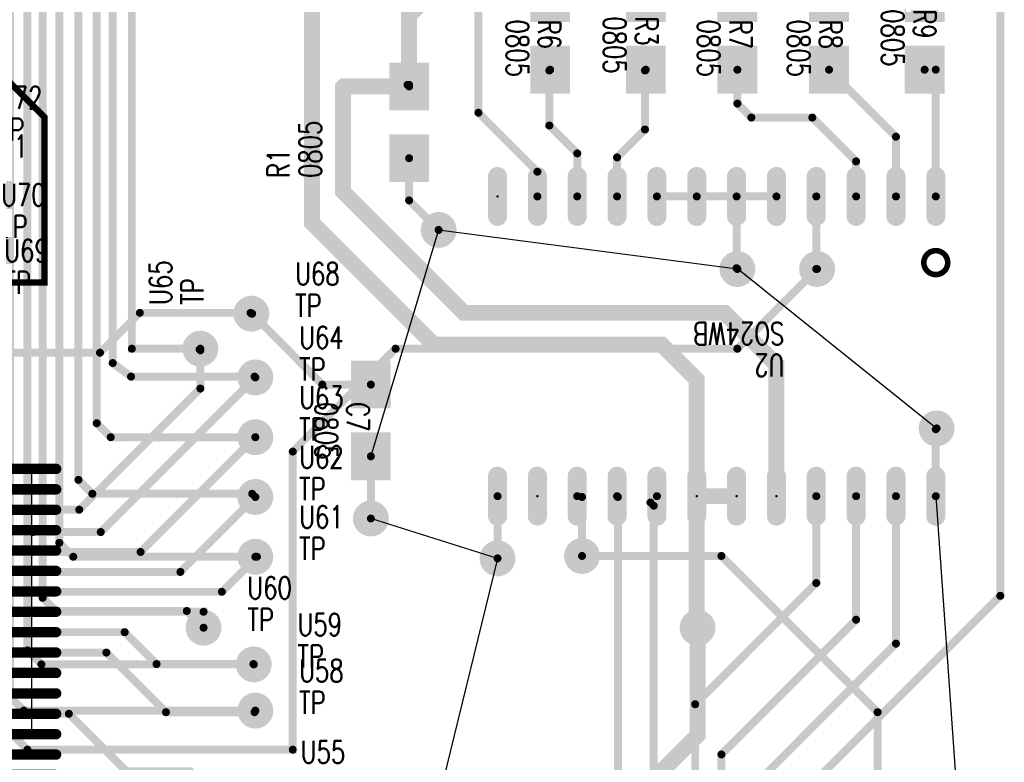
# Model space of a CAD drawing. Extents: x 22 to 3079, y -510 to 5425.
# Tile 10 of 15: x 1714 to 2950, y 2986 to 3918. Entities that reach past the tile are written whole.
import ezdxf

# ---------------------------------------------------------------- set-up
doc = ezdxf.new("R2010")
doc.units = 0
for name, pattern in [('P2', [2, 1, 1]), ('P5', [2, 1, 1]), ('TRACK101', [2, 1, 1]), ('TRACK102', [2, 1, 1]), ('TRACK11', [2, 1, 1]), ('TRACK12', [2, 1, 1]), ('TRACK127', [2, 1, 1]), ('TRACK139', [2, 1, 1]), ('TRACK141', [2, 1, 1]), ('TRACK145', [2, 1, 1]), ('TRACK153', [2, 1, 1]), ('TRACK158', [2, 1, 1]), ('TRACK160', [2, 1, 1]), ('TRACK163', [2, 1, 1]), ('TRACK17', [2, 1, 1]), ('TRACK177', [2, 1, 1]), ('TRACK18', [2, 1, 1]), ('TRACK184', [2, 1, 1]), ('TRACK190', [2, 1, 1]), ('TRACK197', [2, 1, 1]), ('TRACK20', [2, 1, 1]), ('TRACK203', [2, 1, 1]), ('TRACK205', [2, 1, 1]), ('TRACK211', [2, 1, 1]), ('TRACK224', [2, 1, 1]), ('TRACK225', [2, 1, 1]), ('TRACK228', [2, 1, 1]), ('TRACK231', [2, 1, 1]), ('TRACK232', [2, 1, 1]), ('TRACK233', [2, 1, 1]), ('TRACK234', [2, 1, 1]), ('TRACK235', [2, 1, 1]), ('TRACK236', [2, 1, 1]), ('TRACK237', [2, 1, 1]), ('TRACK277', [2, 1, 1]), ('TRACK305', [2, 1, 1]), ('TRACK306', [2, 1, 1]), ('TRACK307', [2, 1, 1]), ('TRACK308', [2, 1, 1]), ('TRACK311', [2, 1, 1]), ('TRACK320', [2, 1, 1]), ('TRACK345', [2, 1, 1]), ('TRACK348', [2, 1, 1]), ('TRACK349', [2, 1, 1]), ('TRACK354', [2, 1, 1]), ('TRACK355', [2, 1, 1]), ('TRACK369', [2, 1, 1]), ('TRACK56', [2, 1, 1]), ('TRACK57', [2, 1, 1]), ('TRACK66', [2, 1, 1]), ('TRACK67', [2, 1, 1]), ('TRACK68', [2, 1, 1]), ('TRACK70', [2, 1, 1]), ('TRACK71', [2, 1, 1]), ('TRACK72', [2, 1, 1]), ('TRACK73', [2, 1, 1])]:
    doc.linetypes.add(name, pattern=pattern)
for name, color, linetype in [('COMPONENT_PIECE01', 132, 'CONTINUOUS'), ('CONNECTION', 202, 'CONTINUOUS'), ('COPPER_CUTOUT01', 168, 'CONTINUOUS'), ('DRIL_PLTE_THRU', 12, 'CONTINUOUS'), ('PADS_BOTTOM04', 152, 'CONTINUOUS'), ('PADS_INNER', 1, 'CONTINUOUS'), ('PADS_TOP01', 1, 'CONTINUOUS'), ('PADS_XR25', 168, 'CONTINUOUS'), ('PART_NAME_TOP', 52, 'CONTINUOUS'), ('PART_TOP', 132, 'CONTINUOUS'), ('REFDES', 132, 'CONTINUOUS'), ('TRACK01', 1, 'CONTINUOUS'), ('TRACK03', 5, 'CONTINUOUS'), ('VIA', 1, 'CONTINUOUS')]:
    doc.layers.add(name, color=color, linetype=linetype)
doc.styles.add('W5', font='simplex', dxfattribs={"width": 0.75})

# ---------------------------------------------------------------- blocks, each defined once
blk = doc.blocks.new('PADS_BLOCK_UNUSED2')
at = {"layer": 'DRIL_PLTE_THRU', "const_width": 1.5}
blk.add_lwpolyline([(0, -0.75, 1), (0, 0.75, 1)], format="xyb", close=True, dxfattribs=at)
at = {"layer": 'PADS_BOTTOM04'}
blk.add_lwpolyline([(0, -0.0002624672, 1), (0, 0.0002624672, 1)], format="xyb", close=True, dxfattribs=at)
at = {"layer": 'PADS_INNER'}
blk.add_lwpolyline([(0, -0.0002624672, 1), (0, 0.0002624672, 1)], format="xyb", close=True, dxfattribs=at)
at = {"layer": 'PADS_TOP01', "const_width": 50}
blk.add_lwpolyline([(-30, 0), (30, 0)], dxfattribs=at)
blk = doc.blocks.new('SYM_BLOCK_UNUSED1')
for p in [(-45, 0), (45, 0)]:
    blk.add_blockref('PADS_BLOCK_UNUSED2', p)
blk = doc.blocks.new('PART_TOP0')
blk.add_blockref('SYM_BLOCK_UNUSED1', (0, 0))
at = {"layer": 'PART_NAME_TOP', "style": 'W5', "width": 0.75}
blk.add_text('0805', height=28, dxfattribs=at).set_placement((-70, 110))
at = {"layer": 'REFDES', "style": 'W5', "width": 0.75}
blk.add_text('R1', height=28, dxfattribs=at).set_placement((-70, 150))
blk = doc.blocks.new('PART_TOP6')
blk.add_blockref('SYM_BLOCK_UNUSED1', (0, 0))
at = {"layer": 'PART_NAME_TOP', "style": 'W5', "width": 0.75}
blk.add_text('0805', height=28, dxfattribs=at).set_placement((-21.9998950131, -52.9997637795))
at = {"layer": 'REFDES', "style": 'W5', "width": 0.75}
blk.add_text('R3', height=28, dxfattribs=at).set_placement((-21.9998950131, -12.9997637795))
blk = doc.blocks.new('PART_TOP13')
blk.add_blockref('SYM_BLOCK_UNUSED1', (0, 0))
at = {"layer": 'PART_NAME_TOP', "style": 'W5', "width": 0.75}
blk.add_text('0805', height=28, dxfattribs=at).set_placement((-18.0003149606, -55.0000787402))
at = {"layer": 'REFDES', "style": 'W5', "width": 0.75}
blk.add_text('R6', height=28, dxfattribs=at).set_placement((-18.0003149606, -15.0000787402))
blk = doc.blocks.new('PART_TOP14')
blk.add_blockref('SYM_BLOCK_UNUSED1', (0, 0))
at = {"layer": 'PART_NAME_TOP', "style": 'W5', "width": 0.75}
blk.add_text('0805', height=28, dxfattribs=at).set_placement((-18.0005249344, -50.0000262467))
at = {"layer": 'REFDES', "style": 'W5', "width": 0.75}
blk.add_text('R7', height=28, dxfattribs=at).set_placement((-18.0005249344, -10.0000262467))
blk = doc.blocks.new('PART_TOP15')
blk.add_blockref('SYM_BLOCK_UNUSED1', (0, 0))
at = {"layer": 'PART_NAME_TOP', "style": 'W5', "width": 0.75}
blk.add_text('0805', height=28, dxfattribs=at).set_placement((-22.9998425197, -69.9996587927))
at = {"layer": 'REFDES', "style": 'W5', "width": 0.75}
blk.add_text('C7', height=28, dxfattribs=at).set_placement((-22.9998425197, -29.9996587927))
blk = doc.blocks.new('PART_TOP16')
blk.add_blockref('SYM_BLOCK_UNUSED1', (0, 0))
at = {"layer": 'PART_NAME_TOP', "style": 'W5', "width": 0.75}
blk.add_text('0805', height=28, dxfattribs=at).set_placement((-18.0002887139, -51.9999737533))
at = {"layer": 'REFDES', "style": 'W5', "width": 0.75}
blk.add_text('R8', height=28, dxfattribs=at).set_placement((-18.0002887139, -11.9999737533))
blk = doc.blocks.new('PART_TOP18')
blk.add_blockref('SYM_BLOCK_UNUSED1', (0, 0))
at = {"layer": 'PART_NAME_TOP', "style": 'W5', "width": 0.75}
blk.add_text('0805', height=28, dxfattribs=at).set_placement((-31.0002887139, -54.0001049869))
at = {"layer": 'REFDES', "style": 'W5', "width": 0.75}
blk.add_text('R9', height=28, dxfattribs=at).set_placement((-31.0002887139, -14.0001049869))
blk = doc.blocks.new('PADS_BLOCK_UNUSED8')
at = {"layer": 'DRIL_PLTE_THRU', "const_width": 1.5}
blk.add_lwpolyline([(0, -0.75, 1), (0, 0.75, 1)], format="xyb", close=True, dxfattribs=at)
at = {"layer": 'PADS_BOTTOM04'}
blk.add_lwpolyline([(0, -0.0002624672, 1), (0, 0.0002624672, 1)], format="xyb", close=True, dxfattribs=at)
at = {"layer": 'PADS_INNER'}
blk.add_lwpolyline([(0, -0.0002624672, 1), (0, 0.0002624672, 1)], format="xyb", close=True, dxfattribs=at)
at = {"layer": 'PADS_TOP01', "const_width": 6.5}
blk.add_lwpolyline([(-31, -3.25), (31, -3.25, 1), (31, 3.25), (-31, 3.25, 1)], format="xyb", close=True, dxfattribs=at)
blk = doc.blocks.new('PADS_BLOCK_UNUSED9')
at = {"layer": 'DRIL_PLTE_THRU', "const_width": 1.5}
blk.add_lwpolyline([(0, -0.75, 1), (0, 0.75, 1)], format="xyb", close=True, dxfattribs=at)
at = {"layer": 'PADS_BOTTOM04'}
blk.add_lwpolyline([(0, -0.0002624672, 1), (0, 0.0002624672, 1)], format="xyb", close=True, dxfattribs=at)
at = {"layer": 'PADS_INNER'}
blk.add_lwpolyline([(0, -0.0002624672, 1), (0, 0.0002624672, 1)], format="xyb", close=True, dxfattribs=at)
at = {"layer": 'PADS_TOP01', "const_width": 6.5}
blk.add_lwpolyline([(3.25, -31), (3.25, 31, 1), (-3.25, 31), (-3.25, -31, 1)], format="xyb", close=True, dxfattribs=at)
blk = doc.blocks.new('SYM_BLOCK_UNUSED7')
for name, p in [('PADS_BLOCK_UNUSED9', (-243.2, 475)), ('PADS_BLOCK_UNUSED9', (-217.6, 475)), ('PADS_BLOCK_UNUSED9', (-192, 475)), ('PADS_BLOCK_UNUSED9', (-166.4, 475)), ('PADS_BLOCK_UNUSED9', (-140.8, 475)), ('PADS_BLOCK_UNUSED9', (-115.2, 475)), ('PADS_BLOCK_UNUSED9', (-89.6, 475)), ('PADS_BLOCK_UNUSED9', (-64, 475)), ('PADS_BLOCK_UNUSED9', (-38.4, 475)), ('PADS_BLOCK_UNUSED9', (-12.8, 475)), ('PADS_BLOCK_UNUSED9', (12.8, 475)), ('PADS_BLOCK_UNUSED9', (38.4, 475)), ('PADS_BLOCK_UNUSED9', (64, 475)), ('PADS_BLOCK_UNUSED9', (89.6, 475)), ('PADS_BLOCK_UNUSED9', (115.2, 475)), ('PADS_BLOCK_UNUSED9', (140.8, 475)), ('PADS_BLOCK_UNUSED9', (166.4, 475)), ('PADS_BLOCK_UNUSED9', (192, 475)), ('PADS_BLOCK_UNUSED9', (217.6, 475)), ('PADS_BLOCK_UNUSED9', (243.2, 475)), ('PADS_BLOCK_UNUSED8', (-357.5, 371.2)), ('PADS_BLOCK_UNUSED8', (357.5, 371.2)), ('PADS_BLOCK_UNUSED8', (-357.5, 345.6)), ('PADS_BLOCK_UNUSED8', (357.5, 345.6)), ('PADS_BLOCK_UNUSED8', (-357.5, 320)), ('PADS_BLOCK_UNUSED8', (357.5, 320)), ('PADS_BLOCK_UNUSED8', (-357.5, 294.4)), ('PADS_BLOCK_UNUSED8', (357.5, 294.4)), ('PADS_BLOCK_UNUSED8', (-357.5, 268.8)), ('PADS_BLOCK_UNUSED8', (357.5, 268.8)), ('PADS_BLOCK_UNUSED8', (-357.5, 243.2)), ('PADS_BLOCK_UNUSED8', (357.5, 243.2)), ('PADS_BLOCK_UNUSED8', (-357.5, 217.6)), ('PADS_BLOCK_UNUSED8', (357.5, 217.6)), ('PADS_BLOCK_UNUSED8', (-357.5, 192)), ('PADS_BLOCK_UNUSED8', (357.5, 192)), ('PADS_BLOCK_UNUSED8', (-357.5, 166.4)), ('PADS_BLOCK_UNUSED8', (357.5, 166.4)), ('PADS_BLOCK_UNUSED8', (-357.5, 140.8)), ('PADS_BLOCK_UNUSED8', (357.5, 140.8)), ('PADS_BLOCK_UNUSED8', (-357.5, 115.2)), ('PADS_BLOCK_UNUSED8', (357.5, 115.2)), ('PADS_BLOCK_UNUSED8', (-357.5, 89.6)), ('PADS_BLOCK_UNUSED8', (357.5, 89.6)), ('PADS_BLOCK_UNUSED8', (-357.5, 64)), ('PADS_BLOCK_UNUSED8', (357.5, 64)), ('PADS_BLOCK_UNUSED8', (-357.5, 38.4)), ('PADS_BLOCK_UNUSED8', (357.5, 38.4)), ('PADS_BLOCK_UNUSED8', (-357.5, 12.8)), ('PADS_BLOCK_UNUSED8', (357.5, 12.8)), ('PADS_BLOCK_UNUSED8', (-357.5, -12.8)), ('PADS_BLOCK_UNUSED8', (357.5, -12.8)), ('PADS_BLOCK_UNUSED8', (-357.5, -38.4)), ('PADS_BLOCK_UNUSED8', (357.5, -38.4)), ('PADS_BLOCK_UNUSED8', (-357.5, -64)), ('PADS_BLOCK_UNUSED8', (357.5, -64)), ('PADS_BLOCK_UNUSED8', (-357.5, -89.6)), ('PADS_BLOCK_UNUSED8', (357.5, -89.6)), ('PADS_BLOCK_UNUSED8', (-357.5, -115.2)), ('PADS_BLOCK_UNUSED8', (357.5, -115.2)), ('PADS_BLOCK_UNUSED8', (-357.5, -140.8)), ('PADS_BLOCK_UNUSED8', (357.5, -140.8)), ('PADS_BLOCK_UNUSED8', (-357.5, -166.4)), ('PADS_BLOCK_UNUSED8', (357.5, -166.4)), ('PADS_BLOCK_UNUSED8', (-357.5, -192)), ('PADS_BLOCK_UNUSED8', (357.5, -192)), ('PADS_BLOCK_UNUSED8', (-357.5, -217.6)), ('PADS_BLOCK_UNUSED8', (357.5, -217.6)), ('PADS_BLOCK_UNUSED8', (-357.5, -243.2)), ('PADS_BLOCK_UNUSED8', (357.5, -243.2)), ('PADS_BLOCK_UNUSED8', (-357.5, -268.8)), ('PADS_BLOCK_UNUSED8', (357.5, -268.8)), ('PADS_BLOCK_UNUSED8', (-357.5, -294.4)), ('PADS_BLOCK_UNUSED8', (357.5, -294.4)), ('PADS_BLOCK_UNUSED8', (-357.5, -320)), ('PADS_BLOCK_UNUSED8', (357.5, -320)), ('PADS_BLOCK_UNUSED8', (-357.5, -345.6)), ('PADS_BLOCK_UNUSED8', (357.5, -345.6)), ('PADS_BLOCK_UNUSED8', (-357.5, -371.2)), ('PADS_BLOCK_UNUSED8', (357.5, -371.2)), ('PADS_BLOCK_UNUSED9', (-243.2, -475)), ('PADS_BLOCK_UNUSED9', (-217.6, -475)), ('PADS_BLOCK_UNUSED9', (-192, -475)), ('PADS_BLOCK_UNUSED9', (-166.4, -475)), ('PADS_BLOCK_UNUSED9', (-140.8, -475)), ('PADS_BLOCK_UNUSED9', (-115.2, -475)), ('PADS_BLOCK_UNUSED9', (-89.6, -475)), ('PADS_BLOCK_UNUSED9', (-64, -475)), ('PADS_BLOCK_UNUSED9', (-38.4, -475)), ('PADS_BLOCK_UNUSED9', (-12.8, -475)), ('PADS_BLOCK_UNUSED9', (12.8, -475)), ('PADS_BLOCK_UNUSED9', (38.4, -475)), ('PADS_BLOCK_UNUSED9', (64, -475)), ('PADS_BLOCK_UNUSED9', (89.6, -475)), ('PADS_BLOCK_UNUSED9', (115.2, -475)), ('PADS_BLOCK_UNUSED9', (140.8, -475)), ('PADS_BLOCK_UNUSED9', (166.4, -475)), ('PADS_BLOCK_UNUSED9', (192, -475)), ('PADS_BLOCK_UNUSED9', (217.6, -475)), ('PADS_BLOCK_UNUSED9', (243.2, -475))]:
    blk.add_blockref(name, p)
blk = doc.blocks.new('PART_TOP80')
blk.add_blockref('SYM_BLOCK_UNUSED7', (0, 0))
at = {"layer": 'PART_NAME_TOP', "style": 'W5', "width": 0.75}
blk.add_text('QFP100-2', height=28, dxfattribs=at).set_placement((-70, -20))
at = {"layer": 'REFDES', "style": 'W5', "width": 0.75}
blk.add_text('U1', height=28, dxfattribs=at).set_placement((-70, 20))
blk = doc.blocks.new('BODY8')
at = {"layer": 'COMPONENT_PIECE01', "linetype": 'P2', "const_width": 7}
blk.add_lwpolyline([(-290, -105, 1), (-260, -105, 1)], format="xyb", close=True, dxfattribs=at)
blk = doc.blocks.new('PADS_BLOCK_UNUSED10')
at = {"layer": 'DRIL_PLTE_THRU', "const_width": 1.5}
blk.add_lwpolyline([(0, -0.75, 1), (0, 0.75, 1)], format="xyb", close=True, dxfattribs=at)
at = {"layer": 'PADS_BOTTOM04'}
blk.add_lwpolyline([(0, -0.0002624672, 1), (0, 0.0002624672, 1)], format="xyb", close=True, dxfattribs=at)
at = {"layer": 'PADS_INNER'}
blk.add_lwpolyline([(0, -0.0002624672, 1), (0, 0.0002624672, 1)], format="xyb", close=True, dxfattribs=at)
at = {"layer": 'PADS_TOP01', "const_width": 12}
blk.add_lwpolyline([(6, -25), (6, 25, 1), (-6, 25), (-6, -25, 1)], format="xyb", close=True, dxfattribs=at)
blk = doc.blocks.new('SYM_BLOCK_UNUSED8')
for name, p in [('PADS_BLOCK_UNUSED10', (-275, 188)), ('PADS_BLOCK_UNUSED10', (-225, 188)), ('PADS_BLOCK_UNUSED10', (-175, 188)), ('PADS_BLOCK_UNUSED10', (-125, 188)), ('PADS_BLOCK_UNUSED10', (-75, 188)), ('PADS_BLOCK_UNUSED10', (-25, 188)), ('PADS_BLOCK_UNUSED10', (25, 188)), ('PADS_BLOCK_UNUSED10', (75, 188)), ('PADS_BLOCK_UNUSED10', (125, 188)), ('PADS_BLOCK_UNUSED10', (175, 188)), ('PADS_BLOCK_UNUSED10', (225, 188)), ('PADS_BLOCK_UNUSED10', (275, 188)), ('BODY8', (0, 0)), ('PADS_BLOCK_UNUSED10', (-275, -188)), ('PADS_BLOCK_UNUSED10', (-225, -188)), ('PADS_BLOCK_UNUSED10', (-175, -188)), ('PADS_BLOCK_UNUSED10', (-125, -188)), ('PADS_BLOCK_UNUSED10', (-75, -188)), ('PADS_BLOCK_UNUSED10', (-25, -188)), ('PADS_BLOCK_UNUSED10', (25, -188)), ('PADS_BLOCK_UNUSED10', (75, -188)), ('PADS_BLOCK_UNUSED10', (125, -188)), ('PADS_BLOCK_UNUSED10', (175, -188)), ('PADS_BLOCK_UNUSED10', (225, -188)), ('PADS_BLOCK_UNUSED10', (275, -188))]:
    blk.add_blockref(name, p)
blk = doc.blocks.new('PART_TOP81')
blk.add_blockref('SYM_BLOCK_UNUSED8', (0, 0))
at = {"layer": 'PART_NAME_TOP', "style": 'W5', "width": 0.75}
blk.add_text('SO24WB', height=28, dxfattribs=at).set_placement((-85, -30))
at = {"layer": 'REFDES', "style": 'W5', "width": 0.75}
blk.add_text('U2', height=28, dxfattribs=at).set_placement((-85, 10))
blk = doc.blocks.new('PADS_BLOCK_UNUSED19')
at = {"layer": 'DRIL_PLTE_THRU', "const_width": 15.5}
blk.add_lwpolyline([(0, -7.75, 1), (0, 7.75, 1)], format="xyb", close=True, dxfattribs=at)
at = {"layer": 'PADS_BOTTOM04', "const_width": 22.5}
blk.add_lwpolyline([(0, -11.25, 1), (0, 11.25, 1)], format="xyb", close=True, dxfattribs=at)
at = {"layer": 'PADS_INNER', "const_width": 22.5}
blk.add_lwpolyline([(0, -11.25, 1), (0, 11.25, 1)], format="xyb", close=True, dxfattribs=at)
at = {"layer": 'PADS_TOP01', "const_width": 22.5}
blk.add_lwpolyline([(0, -11.25, 1), (0, 11.25, 1)], format="xyb", close=True, dxfattribs=at)
at = {"layer": 'PADS_XR25', "const_width": 22.5}
blk.add_lwpolyline([(0, -11.25, 1), (0, 11.25, 1)], format="xyb", close=True, dxfattribs=at)
blk = doc.blocks.new('SYM_BLOCK_UNUSED6')
blk.add_blockref('PADS_BLOCK_UNUSED19', (0, -1))
blk = doc.blocks.new('PART_TOP128')
blk.add_blockref('SYM_BLOCK_UNUSED6', (0, 0))
at = {"layer": 'PART_NAME_TOP', "style": 'W5', "width": 0.75}
blk.add_text('TP', height=28, dxfattribs=at).set_placement((55, -5))
at = {"layer": 'REFDES', "style": 'W5', "width": 0.75}
blk.add_text('U55', height=28, dxfattribs=at).set_placement((55, 35))
blk = doc.blocks.new('PART_TOP129')
blk.add_blockref('SYM_BLOCK_UNUSED6', (0, 0))
at = {"layer": 'PART_NAME_TOP', "style": 'W5', "width": 0.75}
blk.add_text('TP', height=28, dxfattribs=at).set_placement((55, -5))
at = {"layer": 'REFDES', "style": 'W5', "width": 0.75}
blk.add_text('U58', height=28, dxfattribs=at).set_placement((55, 35))
blk = doc.blocks.new('PART_TOP130')
blk.add_blockref('SYM_BLOCK_UNUSED6', (0, 0))
at = {"layer": 'PART_NAME_TOP', "style": 'W5', "width": 0.75}
blk.add_text('TP', height=28, dxfattribs=at).set_placement((55, -5))
at = {"layer": 'REFDES', "style": 'W5', "width": 0.75}
blk.add_text('U59', height=28, dxfattribs=at).set_placement((55, 35))
blk = doc.blocks.new('PART_TOP131')
blk.add_blockref('SYM_BLOCK_UNUSED6', (0, 0))
at = {"layer": 'PART_NAME_TOP', "style": 'W5', "width": 0.75}
blk.add_text('TP', height=28, dxfattribs=at).set_placement((55, -5))
at = {"layer": 'REFDES', "style": 'W5', "width": 0.75}
blk.add_text('U60', height=28, dxfattribs=at).set_placement((55, 35))
blk = doc.blocks.new('PART_TOP132')
blk.add_blockref('SYM_BLOCK_UNUSED6', (0, 0))
at = {"layer": 'PART_NAME_TOP', "style": 'W5', "width": 0.75}
blk.add_text('TP', height=28, dxfattribs=at).set_placement((55, -5))
at = {"layer": 'REFDES', "style": 'W5', "width": 0.75}
blk.add_text('U61', height=28, dxfattribs=at).set_placement((55, 35))
blk = doc.blocks.new('PART_TOP133')
blk.add_blockref('SYM_BLOCK_UNUSED6', (0, 0))
at = {"layer": 'PART_NAME_TOP', "style": 'W5', "width": 0.75}
blk.add_text('TP', height=28, dxfattribs=at).set_placement((55, -5))
at = {"layer": 'REFDES', "style": 'W5', "width": 0.75}
blk.add_text('U62', height=28, dxfattribs=at).set_placement((55, 35))
blk = doc.blocks.new('PART_TOP134')
blk.add_blockref('SYM_BLOCK_UNUSED6', (0, 0))
at = {"layer": 'PART_NAME_TOP', "style": 'W5', "width": 0.75}
blk.add_text('TP', height=28, dxfattribs=at).set_placement((55, -5))
at = {"layer": 'REFDES', "style": 'W5', "width": 0.75}
blk.add_text('U63', height=28, dxfattribs=at).set_placement((55, 35))
blk = doc.blocks.new('PART_TOP135')
blk.add_blockref('SYM_BLOCK_UNUSED6', (0, 0))
at = {"layer": 'PART_NAME_TOP', "style": 'W5', "width": 0.75}
blk.add_text('TP', height=28, dxfattribs=at).set_placement((55, -5))
at = {"layer": 'REFDES', "style": 'W5', "width": 0.75}
blk.add_text('U64', height=28, dxfattribs=at).set_placement((55, 35))
blk = doc.blocks.new('PART_TOP136')
blk.add_blockref('SYM_BLOCK_UNUSED6', (0, 0))
at = {"layer": 'PART_NAME_TOP', "style": 'W5', "width": 0.75}
blk.add_text('TP', height=28, dxfattribs=at).set_placement((55, -5))
at = {"layer": 'REFDES', "style": 'W5', "width": 0.75}
blk.add_text('U65', height=28, dxfattribs=at).set_placement((55, 35))
blk = doc.blocks.new('PART_TOP137')
blk.add_blockref('SYM_BLOCK_UNUSED6', (0, 0))
at = {"layer": 'PART_NAME_TOP', "style": 'W5', "width": 0.75}
blk.add_text('TP', height=28, dxfattribs=at).set_placement((55, -5))
at = {"layer": 'REFDES', "style": 'W5', "width": 0.75}
blk.add_text('U68', height=28, dxfattribs=at).set_placement((55, 35))
blk = doc.blocks.new('PART_TOP138')
blk.add_blockref('SYM_BLOCK_UNUSED6', (0, 0))
at = {"layer": 'PART_NAME_TOP', "style": 'W5', "width": 0.75}
blk.add_text('TP', height=28, dxfattribs=at).set_placement((46, -54))
at = {"layer": 'REFDES', "style": 'W5', "width": 0.75}
blk.add_text('U69', height=28, dxfattribs=at).set_placement((46, -14))
blk = doc.blocks.new('PART_TOP139')
blk.add_blockref('SYM_BLOCK_UNUSED6', (0, 0))
at = {"layer": 'PART_NAME_TOP', "style": 'W5', "width": 0.75}
blk.add_text('TP', height=28, dxfattribs=at).set_placement((40, -50))
at = {"layer": 'REFDES', "style": 'W5', "width": 0.75}
blk.add_text('U70', height=28, dxfattribs=at).set_placement((40, -10))
blk = doc.blocks.new('PART_TOP140')
blk.add_blockref('SYM_BLOCK_UNUSED6', (0, 0))
at = {"layer": 'PART_NAME_TOP', "style": 'W5', "width": 0.75}
blk.add_text('TP', height=28, rotation=270, dxfattribs=at).set_placement((-50.9996850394, -20.0003149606))
at = {"layer": 'REFDES', "style": 'W5', "width": 0.75}
blk.add_text('U71', height=28, rotation=270, dxfattribs=at).set_placement((-10.9996850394, -20.0003149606))
blk = doc.blocks.new('PART_TOP141')
blk.add_blockref('SYM_BLOCK_UNUSED6', (0, 0))
at = {"layer": 'PART_NAME_TOP', "style": 'W5', "width": 0.75}
blk.add_text('TP', height=28, dxfattribs=at).set_placement((39, -56))
at = {"layer": 'REFDES', "style": 'W5', "width": 0.75}
blk.add_text('U72', height=28, dxfattribs=at).set_placement((39, -16))
blk = doc.blocks.new('CORNER_10')
at = {"const_width": 5}
blk.add_lwpolyline([(0, -2.5, 1), (0, 2.5, 1)], format="xyb", close=True, dxfattribs=at)
blk = doc.blocks.new('PADS_BLOCK_UNUSED20')
at = {"layer": 'DRIL_PLTE_THRU', "const_width": 15.5}
blk.add_lwpolyline([(0, -7.75, 1), (0, 7.75, 1)], format="xyb", close=True, dxfattribs=at)
at = {"layer": 'PADS_BOTTOM04', "const_width": 22.5}
blk.add_lwpolyline([(0, -11.25, 1), (0, 11.25, 1)], format="xyb", close=True, dxfattribs=at)
at = {"layer": 'PADS_INNER', "const_width": 22.5}
blk.add_lwpolyline([(0, -11.25, 1), (0, 11.25, 1)], format="xyb", close=True, dxfattribs=at)
at = {"layer": 'PADS_TOP01', "const_width": 22.5}
blk.add_lwpolyline([(0, -11.25, 1), (0, 11.25, 1)], format="xyb", close=True, dxfattribs=at)
blk = doc.blocks.new('VIA0')
blk.add_blockref('PADS_BLOCK_UNUSED20', (0, 0))
blk = doc.blocks.new('CORNER_20')
at = {"const_width": 10}
blk.add_lwpolyline([(0, -5, 1), (0, 5, 1)], format="xyb", close=True, dxfattribs=at)
blk = doc.blocks.new('CORNER_8')
at = {"const_width": 4}
blk.add_lwpolyline([(0, -2, 1), (0, 2, 1)], format="xyb", close=True, dxfattribs=at)
blk = doc.blocks.new('COPPER_CUTOUT58')
at = {"layer": 'COPPER_CUTOUT01', "linetype": 'P5', "const_width": 8}
blk.add_lwpolyline([(8, 0), (196, 0), (502.5, -306.5), (502.5, -514), (94, -514), (94, -225), (8, -139)], close=True, dxfattribs=at)
at = {"layer": 'COPPER_CUTOUT01'}
for p in [(8, 0), (196, 0), (8, -139), (94, -225), (502.5, -306.5), (94, -514), (502.5, -514)]:
    blk.add_blockref('CORNER_8', p, dxfattribs=at)

msp = doc.modelspace()

# ---------------------------------------------------------------- linework, layer by layer
at = {"layer": 'CONNECTION', "linetype": 'TRACK177'}
msp.add_line((2240, 3654), (2155, 3370), dxfattribs=at)
at = {"layer": 'CONNECTION', "linetype": 'TRACK153'}
msp.add_line((2240, 3654), (2615, 3605), dxfattribs=at)
at = {"layer": 'CONNECTION', "linetype": 'TRACK211'}
msp.add_line((2865, 3405), (2615, 3605), dxfattribs=at)
at = {"layer": 'CONNECTION', "linetype": 'TRACK160'}
for p, q in [((1729, 3354.2), (1729, 3353.2)), ((1729, 3353.2), (1729, 3020.4)), ((1729, 3021.4), (1729, 3020.4))]:
    msp.add_line(p, q, dxfattribs=at)
at = {"layer": 'CONNECTION', "linetype": 'TRACK348'}
msp.add_line((1729, 3354.2), (1729, 3353.2), dxfattribs=at)
at = {"layer": 'CONNECTION', "linetype": 'TRACK349'}
msp.add_line((1729, 3353.2), (1729, 3020.4), dxfattribs=at)
at = {"layer": 'CONNECTION', "linetype": 'TRACK141'}
msp.add_line((2864, 3320), (2890, 2950), dxfattribs=at)
at = {"layer": 'CONNECTION', "linetype": 'TRACK139'}
for q in [(2155, 3292), (2245, 2960)]:
    msp.add_line((2314, 3242), q, dxfattribs=at)
at = {"layer": 'CONNECTION', "linetype": 'TRACK306'}
msp.add_line((1729, 3277.4), (1729, 3276.4), dxfattribs=at)
at = {"layer": 'CONNECTION', "linetype": 'TRACK307'}
msp.add_line((1729, 3251.8), (1729, 3250.8), dxfattribs=at)
at = {"layer": 'CONNECTION', "linetype": 'TRACK184'}
msp.add_line((2314, 3242), (2245, 2960), dxfattribs=at)
at = {"layer": 'CONNECTION', "linetype": 'TRACK308'}
msp.add_line((1729, 3226.2), (1729, 3225.2), dxfattribs=at)
at = {"layer": 'CONNECTION', "linetype": 'TRACK17'}
msp.add_line((1729, 3200.6), (1729, 3199.6), dxfattribs=at)
at = {"layer": 'CONNECTION', "linetype": 'TRACK20'}
msp.add_line((2010, 3051), (2009, 3049), dxfattribs=at)
at = {"layer": 'CONNECTION', "linetype": 'TRACK163'}
for p, q in [((1729, 3021.4), (1729, 3020.4)), ((1729, 2995.8), (1729, 2994.8))]:
    msp.add_line(p, q, dxfattribs=at)
at = {"layer": 'CONNECTION', "linetype": 'TRACK158'}
msp.add_line((1729, 2995.8), (1729, 2994.8), dxfattribs=at)
at = {"layer": 'TRACK01', "linetype": 'TRACK101'}
for points, const_width in [([(2171, 4294), (2171, 4112), (2239, 4044), (2239, 3959), (2203, 3923), (2203, 3836)], 20), ([(2203, 3834), (2201, 3836)], 10), ([(2203, 3836), (2203, 3834)], 10)]:
    msp.add_lwpolyline(points, dxfattribs=dict(at, const_width=const_width))
at = {"layer": 'TRACK01', "linetype": 'TRACK127', "const_width": 10}
msp.add_lwpolyline([(2375, 797.5), (2546, 799), (2645, 799), (2820, 974), (2820, 1820), (2740, 1900), (2740, 2720), (2700, 2760), (2700, 2950), (2945, 3195), (2945, 3500), (2945, 4186), (2941, 4190)], dxfattribs=at)
at = {"layer": 'TRACK01', "linetype": 'TRACK73', "const_width": 10}
msp.add_lwpolyline([(2364, 3696), (2364, 3727), (2290, 3801), (2290, 4161)], dxfattribs=at)
at = {"layer": 'TRACK01', "linetype": 'TRACK355', "const_width": 20}
msp.add_lwpolyline([(2564, 3320), (2564, 3466.25), (2520.25, 3510), (2234, 3510), (2081, 3663), (2081, 4015), (2082, 4016)], dxfattribs=at)
at = {"layer": 'TRACK01', "linetype": 'TRACK72', "const_width": 10}
msp.add_lwpolyline([(2380, 3855), (2379, 3854), (2379, 3785), (2414, 3750), (2414, 3696)], dxfattribs=at)
at = {"layer": 'TRACK01', "linetype": 'TRACK71', "const_width": 10}
msp.add_lwpolyline([(2464, 3696), (2464, 3745), (2499, 3780), (2499, 3854), (2500, 3855)], dxfattribs=at)
at = {"layer": 'TRACK01', "linetype": 'TRACK68', "const_width": 10}
msp.add_lwpolyline([(2615, 3855), (2615, 3812.5), (2632.5, 3795), (2709, 3795), (2764, 3740), (2764, 3696)], dxfattribs=at)
at = {"layer": 'TRACK01', "linetype": 'TRACK67', "const_width": 10}
msp.add_lwpolyline([(2814, 3696), (2814, 3771), (2730, 3855)], dxfattribs=at)
at = {"layer": 'TRACK01', "linetype": 'TRACK66', "const_width": 10}
msp.add_lwpolyline([(2864, 3696), (2864, 3855), (2850, 3855)], dxfattribs=at)
at = {"layer": 'TRACK01', "linetype": 'TRACK102', "const_width": 20}
msp.add_lwpolyline([(2664, 3320), (2664, 3485), (2599, 3550), (2272, 3550), (2120, 3702), (2120, 3833), (2121, 3834), (2203, 3834)], dxfattribs=at)
at = {"layer": 'TRACK01', "linetype": 'TRACK177', "const_width": 10}
msp.add_lwpolyline([(2203, 3744), (2203, 3691), (2240, 3654)], dxfattribs=at)
at = {"layer": 'TRACK01', "linetype": 'TRACK153', "const_width": 10}
for points in [[(2240, 3654), (2203, 3691), (2203, 3744)], [(2614, 3696), (2614, 3606), (2615, 3605)]]:
    msp.add_lwpolyline(points, dxfattribs=at)
at = {"layer": 'TRACK01', "linetype": 'TRACK145', "const_width": 10}
msp.add_lwpolyline([(2564, 3696), (2514, 3696)], dxfattribs=at)
at = {"layer": 'TRACK01', "linetype": 'TRACK197', "const_width": 10}
msp.add_lwpolyline([(2614, 3696), (2564, 3696)], dxfattribs=at)
at = {"layer": 'TRACK01', "linetype": 'TRACK211', "const_width": 10}
for points in [[(2614, 3696), (2614, 3606), (2615, 3605)], [(2865, 3405), (2864, 3404), (2864, 3320)]]:
    msp.add_lwpolyline(points, dxfattribs=at)
at = {"layer": 'TRACK01', "linetype": 'TRACK190', "const_width": 10}
msp.add_lwpolyline([(2664, 3696), (2614, 3696)], dxfattribs=at)
at = {"layer": 'TRACK01', "linetype": 'TRACK56', "const_width": 10}
msp.add_lwpolyline([(2715, 3605), (2714, 3605), (2714, 3696)], dxfattribs=at)
at = {"layer": 'TRACK01', "linetype": 'TRACK11', "const_width": 10}
msp.add_lwpolyline([(2005, 3549), (2004, 3550), (1865, 3550), (1815, 3500), (1642.7, 3500), (1625.2, 3482.5), (1625.2, 3468.5)], dxfattribs=at)
at = {"layer": 'TRACK01', "linetype": 'TRACK12', "const_width": 10}
msp.add_lwpolyline([(2155, 3460), (2094, 3460), (2006, 3549), (2005, 3549)], dxfattribs=at)
at = {"layer": 'TRACK01', "linetype": 'TRACK305', "const_width": 10}
msp.add_lwpolyline([(1941, 3505), (1940, 3504), (1941, 3503), (1941, 3455), (1789, 3303), (1729, 3303)], dxfattribs=at)
at = {"layer": 'TRACK01', "linetype": 'TRACK205', "const_width": 10}
msp.add_lwpolyline([(1625.2, 3468.5), (1625.2, 3467.5), (1625, 3467.3), (1625, 3410), (1605, 3390), (1547.5, 3390), (1530, 3372.5), (1530, 3327.5), (1512.5, 3310), (1465, 3310), (1465, 3095), (1615, 3095), (1618.2, 3098.2), (1729, 3098.2)], dxfattribs=at)
at = {"layer": 'TRACK01', "linetype": 'TRACK306', "const_width": 10}
msp.add_lwpolyline([(2010, 3469), (1816, 3275), (1730.4, 3275), (1729, 3276.4)], dxfattribs=at)
at = {"layer": 'TRACK01', "linetype": 'TRACK307', "const_width": 10}
msp.add_lwpolyline([(2010, 3394), (1866, 3250), (1729.8, 3250), (1729, 3250.8)], dxfattribs=at)
at = {"layer": 'TRACK01', "linetype": 'TRACK139', "const_width": 10}
msp.add_lwpolyline([(2155, 3370), (2155, 3292)], dxfattribs=at)
at = {"layer": 'TRACK01', "linetype": 'TRACK348', "const_width": 10}
msp.add_lwpolyline([(1729, 3353.2), (1727.2, 3355), (1640, 3355)], dxfattribs=at)
at = {"layer": 'TRACK01', "linetype": 'TRACK349', "const_width": 10}
for points in [[(1729, 3353.2), (1727.2, 3355), (1640, 3355)], [(1640, 2995), (1660, 2995), (1685, 3020), (1685, 3020.4), (1729, 3020.4)]]:
    msp.add_lwpolyline(points, dxfattribs=at)
at = {"layer": 'TRACK01', "linetype": 'TRACK203', "const_width": 10}
msp.add_lwpolyline([(1278, 1835), (2627.5, 1835), (2645, 1852.5), (2645, 2205), (2645, 2964), (2644, 2965), (2814, 3135), (2814, 3320)], dxfattribs=at)
at = {"layer": 'TRACK01', "linetype": 'TRACK57', "const_width": 10}
msp.add_lwpolyline([(1346, 1890), (2577.5, 1890), (2595, 1907.5), (2595, 2996), (2764, 3165), (2764, 3320)], dxfattribs=at)
at = {"layer": 'TRACK01', "linetype": 'TRACK320', "const_width": 10}
msp.add_lwpolyline([(1405, 2284), (2143, 2284), (2454, 2595), (2454, 2729), (2562, 2837), (2562, 3059), (2714, 3211), (2714, 3320)], dxfattribs=at)
at = {"layer": 'TRACK01', "linetype": 'TRACK225', "const_width": 10}
msp.add_lwpolyline([(2145, 2509), (2356, 2695), (2356, 2770), (2465, 2879), (2465, 3319), (2464, 3320)], dxfattribs=at)
at = {"layer": 'TRACK01', "linetype": 'TRACK224', "const_width": 10}
msp.add_lwpolyline([(2195, 2459), (2401, 2625), (2401, 2750), (2510, 2859), (2510, 3308), (2506, 3312), (2514, 3320)], dxfattribs=at)
at = {"layer": 'TRACK01', "linetype": 'TRACK184', "const_width": 10}
msp.add_lwpolyline([(2314, 3242), (2314, 3320)], dxfattribs=at)
at = {"layer": 'TRACK01', "linetype": 'TRACK70', "const_width": 10}
msp.add_lwpolyline([(2414, 3320), (2420, 3319), (2420, 3245)], dxfattribs=at)
at = {"layer": 'TRACK01', "linetype": 'TRACK354', "const_width": 20}
msp.add_lwpolyline([(2614, 3320), (2564, 3320)], dxfattribs=at)
at = {"layer": 'TRACK01', "linetype": 'TRACK369', "const_width": 20}
msp.add_lwpolyline([(2564, 3320), (2564, 3155), (2565, 3155)], dxfattribs=at)
at = {"layer": 'TRACK01', "linetype": 'TRACK308', "const_width": 10}
msp.add_lwpolyline([(2010, 3319), (1916, 3225), (1729.2, 3225), (1729, 3225.2)], dxfattribs=at)
at = {"layer": 'TRACK01', "linetype": 'TRACK17', "const_width": 10}
msp.add_lwpolyline([(2010, 3244), (2012, 3244), (1968, 3200), (1729.4, 3200), (1729, 3199.6)], dxfattribs=at)
at = {"layer": 'TRACK01', "linetype": 'TRACK18', "const_width": 10}
msp.add_lwpolyline([(1729, 3175), (1730, 3176), (1924, 3176), (1945, 3155)], dxfattribs=at)
at = {"layer": 'TRACK01', "linetype": 'TRACK231', "const_width": 10}
msp.add_lwpolyline([(1729, 3149.4), (1846, 3149.4), (1886, 3109.4), (2007.6, 3109.4), (2008, 3109)], dxfattribs=at)
at = {"layer": 'TRACK01', "linetype": 'TRACK20', "const_width": 10}
msp.add_lwpolyline([(1729, 3123.8), (1823, 3123.8), (1897.8, 3049), (2009, 3049)], dxfattribs=at)
at = {"layer": 'TRACK01', "linetype": 'TRACK345', "const_width": 10}
msp.add_lwpolyline([(1729, 3098.2), (1618.2, 3098.2), (1615, 3095), (1555, 3035), (1555, 2946.8), (1635, 2866.8), (1572, 2866.8), (1571, 2867.8), (1318, 2867.8), (928, 2867.8), (923.8, 2872), (922.8, 2872), (922.8, 2857), (882.8, 2817), (882.8, 2753.5)], dxfattribs=at)
at = {"layer": 'TRACK01', "linetype": 'TRACK228', "const_width": 10}
msp.add_lwpolyline([(1729, 3047), (1776, 3047), (1848, 2975), (1928, 2975), (1954, 2949), (2012, 2949)], dxfattribs=at)
at = {"layer": 'TRACK01', "linetype": 'TRACK163', "const_width": 10}
msp.add_lwpolyline([(1729, 2994.8), (1728.8, 2995), (1660, 2995), (1685, 3020), (1685, 3020.4), (1729, 3020.4)], dxfattribs=at)
at = {"layer": 'TRACK01', "linetype": 'TRACK158', "const_width": 10}
msp.add_lwpolyline([(1729, 2969.2), (1685.8, 2969.2), (1660, 2995), (1728.8, 2995), (1729, 2994.8)], dxfattribs=at)
at = {"layer": 'TRACK03', "linetype": 'TRACK277', "const_width": 10}
msp.add_lwpolyline([(1629, 5171), (1702, 5171), (1702, 3068.5), (1719.5, 3051), (2010, 3051)], dxfattribs=at)
at = {"layer": 'TRACK03', "linetype": 'TRACK311', "const_width": 10}
msp.add_lwpolyline([(2008, 3109), (1945, 3109), (1741.5, 3109), (1724, 3126.5), (1724, 5122.5), (1741.5, 5140), (1920, 5140)], dxfattribs=at)
at = {"layer": 'TRACK03', "linetype": 'TRACK232', "const_width": 10}
msp.add_lwpolyline([(1945, 3155), (1945, 3175), (1760.5, 3175), (1743, 3192.5), (1743, 5033.5), (1760.5, 5051), (1915, 5051), (1918, 5054)], dxfattribs=at)
at = {"layer": 'TRACK03', "linetype": 'TRACK233', "const_width": 10}
msp.add_lwpolyline([(1918, 4969), (1781.5, 4969), (1764, 4951.5), (1764, 3261.5), (1781.5, 3244), (2010, 3244)], dxfattribs=at)
at = {"layer": 'TRACK03', "linetype": 'TRACK234', "const_width": 10}
msp.add_lwpolyline([(1918, 4879), (1805.5, 4879), (1788, 4861.5), (1788, 3340.5), (1805.5, 3323), (2006, 3323), (2010, 3319)], dxfattribs=at)
at = {"layer": 'TRACK03', "linetype": 'TRACK235', "const_width": 10}
msp.add_lwpolyline([(1918, 4789), (1828.5, 4789), (1811, 4771.5), (1811, 3411.5), (1828.5, 3394), (2010, 3394)], dxfattribs=at)
at = {"layer": 'TRACK03', "linetype": 'TRACK236', "const_width": 10}
msp.add_lwpolyline([(1918, 4699), (1848.5, 4699), (1831, 4681.5), (1831, 3487), (1854, 3470), (2009, 3470), (2010, 3469)], dxfattribs=at)
at = {"layer": 'TRACK03', "linetype": 'TRACK237', "const_width": 10}
msp.add_lwpolyline([(1918, 4609), (1872.5, 4609), (1855, 4591.5), (1855, 3505), (1941, 3505)], dxfattribs=at)
at = {"layer": 'TRACK03', "linetype": 'TRACK56', "const_width": 10}
msp.add_lwpolyline([(1148, 3295), (1148, 3137.5), (1165.5, 3120), (1606, 3120), (1724, 3002), (2057, 3002), (2057, 3376), (2186, 3505), (2615, 3505), (2715, 3605)], dxfattribs=at)
at = {"layer": 'TRACK03', "linetype": 'TRACK70', "const_width": 10}
msp.add_lwpolyline([(2420, 3245), (2595, 3245), (2791, 3049), (2791, 2951)], dxfattribs=at)
at = {"layer": 'TRACK03', "linetype": 'TRACK369', "const_width": 20}
msp.add_lwpolyline([(2565, 3155), (2565, 3020), (2365, 2820), (2365, 2815), (2155, 2605)], dxfattribs=at)

# ---------------------------------------------------------------- block references
msp.add_blockref('COPPER_CUTOUT58', (1243, 4102))
at = {"layer": 'PART_TOP'}
for name, p, rotation in [('PART_TOP13', (2380, 3900), 270), ('PART_TOP6', (2500, 3900), 270), ('PART_TOP14', (2615, 3900), 270), ('PART_TOP16', (2730, 3900), 270), ('PART_TOP18', (2850, 3900), 270), ('PART_TOP0', (2203, 3789), 90), ('PART_TOP140', (1649, 3756), 90), ('PART_TOP81', (2589, 3508), 180), ('PART_TOP136', (1940, 3505), 90), ('PART_TOP15', (2155, 3415), 270), ('PART_TOP80', (1254, 3111), 270)]:
    msp.add_blockref(name, p, dxfattribs=dict(at, rotation=rotation))
for name, p in [('PART_TOP141', (1648, 3822)), ('PART_TOP139', (1651, 3694)), ('PART_TOP138', (1649, 3628)), ('PART_TOP137', (2005, 3550)), ('PART_TOP135', (2010, 3470)), ('PART_TOP134', (2010, 3395)), ('PART_TOP133', (2010, 3320)), ('PART_TOP132', (2010, 3245)), ('PART_TOP131', (1945, 3156)), ('PART_TOP130', (2008, 3110)), ('PART_TOP129', (2010, 3052)), ('PART_TOP128', (2012, 2950))]:
    msp.add_blockref(name, p, dxfattribs=at)
at = {"layer": 'TRACK01'}
for name, p in [('CORNER_20', (2203, 3923)), ('CORNER_10', (2379, 3854)), ('CORNER_10', (2380, 3855)), ('CORNER_10', (2499, 3854)), ('CORNER_10', (2500, 3855)), ('CORNER_10', (2615, 3855)), ('CORNER_10', (2730, 3855)), ('CORNER_10', (2850, 3855)), ('CORNER_10', (2864, 3855)), ('CORNER_20', (2121, 3834)), ('CORNER_20', (2203, 3836)), ('CORNER_20', (2203, 3834)), ('CORNER_20', (2120, 3833)), ('CORNER_10', (2201, 3836)), ('CORNER_10', (2203, 3836)), ('CORNER_10', (2203, 3834)), ('CORNER_10', (2203, 3834)), ('CORNER_10', (2615, 3812.5)), ('CORNER_10', (2290, 3801)), ('CORNER_10', (2632.5, 3795)), ('CORNER_10', (2709, 3795)), ('CORNER_10', (2379, 3785)), ('CORNER_10', (2499, 3780)), ('CORNER_10', (2814, 3771)), ('CORNER_10', (2203, 3744)), ('CORNER_10', (2203, 3744)), ('CORNER_10', (2414, 3750)), ('CORNER_10', (2464, 3745)), ('CORNER_10', (2764, 3740)), ('CORNER_10', (2364, 3727)), ('CORNER_20', (2120, 3702)), ('CORNER_10', (2203, 3691)), ('CORNER_10', (2203, 3691)), ('CORNER_10', (2364, 3696)), ('CORNER_10', (2414, 3696)), ('CORNER_10', (2464, 3696)), ('CORNER_10', (2514, 3696)), ('CORNER_10', (2564, 3696)), ('CORNER_10', (2564, 3696)), ('CORNER_10', (2614, 3696)), ('CORNER_10', (2614, 3696)), ('CORNER_10', (2614, 3696)), ('CORNER_10', (2614, 3696)), ('CORNER_10', (2664, 3696)), ('CORNER_10', (2714, 3696)), ('CORNER_10', (2764, 3696)), ('CORNER_10', (2814, 3696)), ('CORNER_10', (2864, 3696)), ('CORNER_20', (2081, 3663)), ('CORNER_10', (2240, 3654)), ('CORNER_10', (2240, 3654)), ('CORNER_10', (2614, 3606)), ('CORNER_10', (2614, 3606)), ('CORNER_10', (2615, 3605)), ('CORNER_10', (2615, 3605)), ('CORNER_10', (2714, 3605)), ('CORNER_10', (2715, 3605)), ('CORNER_20', (2272, 3550)), ('CORNER_20', (2599, 3550)), ('CORNER_10', (1865, 3550)), ('CORNER_10', (2004, 3550)), ('CORNER_10', (2005, 3549)), ('CORNER_10', (2005, 3549)), ('CORNER_10', (2006, 3549)), ('CORNER_10', (1941, 3505)), ('CORNER_20', (2234, 3510)), ('CORNER_20', (2520.25, 3510)), ('CORNER_10', (1815, 3500)), ('CORNER_10', (1940, 3504)), ('CORNER_10', (1941, 3503)), ('CORNER_20', (2664, 3485)), ('CORNER_10', (2010, 3469)), ('CORNER_20', (2564, 3466.25)), ('CORNER_10', (2094, 3460)), ('CORNER_10', (2155, 3460)), ('CORNER_10', (1941, 3455)), ('CORNER_10', (2010, 3394)), ('CORNER_10', (2864, 3404)), ('CORNER_10', (2865, 3405)), ('CORNER_10', (2155, 3370)), ('CORNER_10', (1727.2, 3355)), ('CORNER_10', (1727.2, 3355)), ('CORNER_10', (1729, 3353.2)), ('CORNER_10', (1729, 3353.2)), ('CORNER_10', (2314, 3320)), ('CORNER_10', (2414, 3320)), ('CORNER_10', (2464, 3320)), ('CORNER_10', (2514, 3320)), ('CORNER_20', (2564, 3320)), ('CORNER_20', (2564, 3320)), ('CORNER_20', (2564, 3320)), ('CORNER_20', (2614, 3320)), ('CORNER_20', (2664, 3320)), ('CORNER_10', (2714, 3320)), ('CORNER_10', (2764, 3320)), ('CORNER_10', (2814, 3320)), ('CORNER_10', (2864, 3320)), ('CORNER_10', (2010, 3319)), ('CORNER_10', (2420, 3319)), ('CORNER_10', (2465, 3319)), ('CORNER_10', (2506, 3312)), ('CORNER_10', (2510, 3308)), ('CORNER_10', (1729, 3303)), ('CORNER_10', (1789, 3303)), ('CORNER_10', (2155, 3292)), ('CORNER_10', (1729, 3276.4)), ('CORNER_10', (1730.4, 3275)), ('CORNER_10', (1816, 3275)), ('CORNER_10', (1729, 3250.8)), ('CORNER_10', (1729.8, 3250)), ('CORNER_10', (1866, 3250)), ('CORNER_10', (2010, 3244)), ('CORNER_10', (2012, 3244)), ('CORNER_10', (2314, 3242)), ('CORNER_10', (2420, 3245)), ('CORNER_10', (1729, 3225.2)), ('CORNER_10', (1729.2, 3225)), ('CORNER_10', (1916, 3225)), ('CORNER_10', (2714, 3211)), ('CORNER_10', (1729, 3199.6)), ('CORNER_10', (1729.4, 3200)), ('CORNER_10', (1968, 3200)), ('CORNER_10', (2945, 3195)), ('CORNER_10', (1729, 3175)), ('CORNER_10', (1730, 3176)), ('CORNER_10', (1924, 3176)), ('CORNER_20', (2564, 3155)), ('CORNER_20', (2565, 3155)), ('CORNER_10', (2764, 3165)), ('CORNER_10', (1729, 3149.4)), ('CORNER_10', (1846, 3149.4)), ('CORNER_10', (1945, 3155)), ('CORNER_10', (2814, 3135)), ('CORNER_10', (1729, 3123.8)), ('CORNER_10', (1823, 3123.8)), ('CORNER_10', (1886, 3109.4)), ('CORNER_10', (2007.6, 3109.4)), ('CORNER_10', (1729, 3098.2)), ('CORNER_10', (1729, 3098.2)), ('CORNER_10', (2008, 3109)), ('CORNER_10', (1897.8, 3049)), ('CORNER_10', (2009, 3049)), ('CORNER_10', (2562, 3059)), ('CORNER_10', (1729, 3047)), ('CORNER_10', (1776, 3047)), ('CORNER_10', (1729, 3020.4)), ('CORNER_10', (1729, 3020.4)), ('CORNER_10', (1728.8, 2995)), ('CORNER_10', (1728.8, 2995)), ('CORNER_10', (1729, 2994.8)), ('CORNER_10', (1729, 2994.8)), ('CORNER_10', (2595, 2996))]:
    msp.add_blockref(name, p, dxfattribs=at)
at = {"layer": 'TRACK03'}
for name, p in [('CORNER_10', (2715, 3605)), ('CORNER_10', (1855, 3505)), ('CORNER_10', (1941, 3505)), ('CORNER_10', (2186, 3505)), ('CORNER_10', (2615, 3505)), ('CORNER_10', (1831, 3487)), ('CORNER_10', (1854, 3470)), ('CORNER_10', (2009, 3470)), ('CORNER_10', (2010, 3469)), ('CORNER_10', (1811, 3411.5)), ('CORNER_10', (1828.5, 3394)), ('CORNER_10', (2010, 3394)), ('CORNER_10', (2057, 3376)), ('CORNER_10', (1788, 3340.5)), ('CORNER_10', (1805.5, 3323)), ('CORNER_10', (2006, 3323)), ('CORNER_10', (2010, 3319)), ('CORNER_10', (1764, 3261.5)), ('CORNER_10', (1781.5, 3244)), ('CORNER_10', (2010, 3244)), ('CORNER_10', (2420, 3245)), ('CORNER_10', (2595, 3245)), ('CORNER_10', (1743, 3192.5)), ('CORNER_10', (1760.5, 3175)), ('CORNER_10', (1945, 3175)), ('CORNER_20', (2565, 3155)), ('CORNER_10', (1945, 3155)), ('CORNER_10', (1724, 3126.5)), ('CORNER_10', (1741.5, 3109)), ('CORNER_10', (2008, 3109)), ('CORNER_10', (1719.5, 3051)), ('CORNER_10', (2010, 3051)), ('CORNER_10', (2791, 3049)), ('CORNER_20', (2565, 3020)), ('CORNER_10', (1724, 3002)), ('CORNER_10', (2057, 3002))]:
    msp.add_blockref(name, p, dxfattribs=at)
at = {"layer": 'VIA', "linetype": 'TRACK177'}
msp.add_blockref('VIA0', (2240, 3654), dxfattribs=at)
at = {"layer": 'VIA', "linetype": 'TRACK153'}
for p in [(2240, 3654), (2615, 3605)]:
    msp.add_blockref('VIA0', p, dxfattribs=at)
at = {"layer": 'VIA', "linetype": 'TRACK211'}
for p in [(2615, 3605), (2865, 3405)]:
    msp.add_blockref('VIA0', p, dxfattribs=at)
at = {"layer": 'VIA', "linetype": 'TRACK56'}
msp.add_blockref('VIA0', (2715, 3605), dxfattribs=at)
at = {"layer": 'VIA', "linetype": 'TRACK139'}
for p in [(2155, 3292), (2314, 3242)]:
    msp.add_blockref('VIA0', p, dxfattribs=at)
at = {"layer": 'VIA', "linetype": 'TRACK184'}
msp.add_blockref('VIA0', (2314, 3242), dxfattribs=at)
at = {"layer": 'VIA', "linetype": 'TRACK70'}
msp.add_blockref('VIA0', (2420, 3245), dxfattribs=at)
at = {"layer": 'VIA', "linetype": 'TRACK369'}
msp.add_blockref('VIA0', (2565, 3155), dxfattribs=at)

doc.saveas('drawing.dxf')
